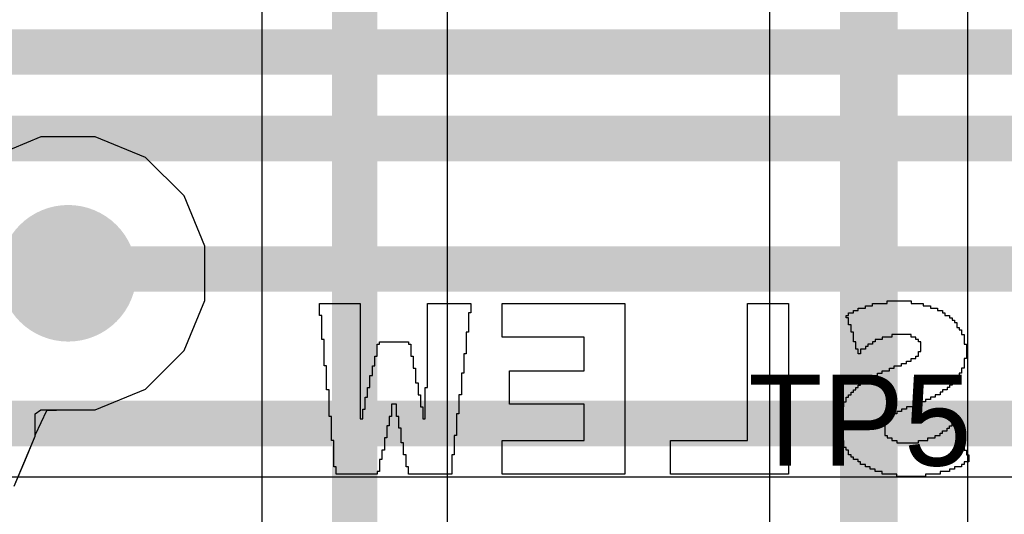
# Model space of a CAD drawing. Header units: millimetres. Extents: x -0.08 to 3.17, y -0.08 to 4.88.
# Tile 178 of 256: x 1.09 to 1.26, y 2.93 to 3.02. Entities that reach past the tile are written whole.
import ezdxf

# ---------------------------------------------------------------- set-up
doc = ezdxf.new("R2010")
doc.units = ezdxf.units.MM
doc.header["$MEASUREMENT"] = 0
for name, color, linetype in [('BottomLayer', 5, 'Continuous'), ('BottomOverlay', 54, 'Continuous'), ('Mechanical2', 216, 'Continuous'), ('MidLayer1', 16, 'Continuous'), ('MidLayer2', 76, 'Continuous'), ('MultiLayer', 9, 'Continuous'), ('TopLayer', 1, 'Continuous'), ('ViaHoleLayer', 16, 'Continuous')]:
    doc.layers.add(name, color=color, linetype=linetype)

msp = doc.modelspace()

# ---------------------------------------------------------------- linework, layer by layer
at = {"layer": 'BottomLayer'}
for p, q in [((1.13117, 3.10761), (1.13117, 2.89988)), ((1.16328, 2.90653), (1.16328, 3.10761)), ((1.093, 2.99784), (1.08432, 2.99424)), ((1.1024, 2.99784), (1.093, 2.99784)), ((1.11108, 2.99424), (1.1024, 2.99784)), ((1.11773, 2.9876), (1.11108, 2.99424)), ((1.12132, 2.97892), (1.11773, 2.9876)), ((1.12132, 2.96952), (1.12132, 2.97892)), ((1.11773, 2.96084), (1.12132, 2.96952)), ((1.11108, 2.95419), (1.11773, 2.96084)), ((1.1024, 2.9506), (1.11108, 2.95419)), ((1.09198, 2.94992), (1.093, 2.9506)), ((1.09198, 2.94607), (1.09198, 2.94992)), ((1.093, 2.9506), (1.1024, 2.9506)), ((1.08839, 2.93739), (1.09198, 2.94607))]:
    msp.add_line(p, q, dxfattribs=at)
at = {"layer": 'BottomLayer', "const_width": 0.00787}
msp.add_lwpolyline([(1.14723, 2.89988), (1.14723, 3.21003)], dxfattribs=at)
at = {"layer": 'BottomLayer', "const_width": 0.01181}
msp.add_lwpolyline([(1.0918, 2.97422, 1), (1.10361, 2.97422, 1)], format="xyb", close=True, dxfattribs=at)
at = {"layer": 'BottomOverlay'}
for p, q in [((1.14113, 2.96861), (1.14113, 2.96902)), ((1.14113, 2.96902), (1.1482, 2.96902)), ((1.14113, 2.96819), (1.14113, 2.96861)), ((1.14113, 2.96694), (1.14113, 2.96819)), ((1.1482, 2.96902), (1.1482, 2.94907)), ((1.15984, 2.95447), (1.15984, 2.96902)), ((1.15984, 2.96902), (1.16732, 2.96902)), ((1.16732, 2.96902), (1.16732, 2.96736)), ((1.17273, 2.9632), (1.17273, 2.96902)), ((1.17273, 2.96902), (1.19393, 2.96902)), ((1.19393, 2.96902), (1.19393, 2.93951)), ((1.21513, 2.94533), (1.21513, 2.96902)), ((1.21513, 2.96902), (1.2222, 2.96902)), ((1.2222, 2.96902), (1.2222, 2.95738)), ((1.23425, 2.96778), (1.23425, 2.96819)), ((1.23425, 2.96819), (1.2355, 2.96819)), ((1.2355, 2.96819), (1.2355, 2.96861)), ((1.2355, 2.96861), (1.23675, 2.96861)), ((1.23675, 2.96861), (1.23675, 2.96902)), ((1.23675, 2.96902), (1.23924, 2.96902)), ((1.23924, 2.96902), (1.23924, 2.96944)), ((1.23924, 2.96944), (1.2434, 2.96944)), ((1.2434, 2.96944), (1.2434, 2.96902)), ((1.2434, 2.96902), (1.24548, 2.96902)), ((1.24548, 2.96902), (1.24548, 2.96861)), ((1.24548, 2.96861), (1.24672, 2.96861)), ((1.24672, 2.96861), (1.24672, 2.96819)), ((1.24672, 2.96819), (1.24797, 2.96819)), ((1.24797, 2.96819), (1.24797, 2.96778)), ((1.14155, 2.96694), (1.14113, 2.96694)), ((1.14155, 2.96279), (1.14155, 2.96694)), ((1.16732, 2.96736), (1.16691, 2.96736)), ((1.16691, 2.96736), (1.16691, 2.96403)), ((1.23217, 2.96653), (1.23217, 2.96694)), ((1.23217, 2.96694), (1.23259, 2.96694)), ((1.23259, 2.96653), (1.23217, 2.96653)), ((1.23259, 2.96694), (1.23259, 2.96736)), ((1.23259, 2.96736), (1.23342, 2.96736)), ((1.23259, 2.96528), (1.23259, 2.96653)), ((1.23342, 2.96736), (1.23342, 2.96778)), ((1.23342, 2.96778), (1.23425, 2.96778)), ((1.24797, 2.96778), (1.2488, 2.96778)), ((1.2488, 2.96778), (1.2488, 2.96736)), ((1.2488, 2.96736), (1.24922, 2.96736)), ((1.24922, 2.96736), (1.24922, 2.96694)), ((1.24922, 2.96694), (1.25005, 2.96694)), ((1.25005, 2.96694), (1.25005, 2.96653)), ((1.25005, 2.96653), (1.25047, 2.96653)), ((1.25047, 2.96653), (1.25047, 2.96611)), ((1.25047, 2.96611), (1.25088, 2.96611)), ((1.25088, 2.96611), (1.25088, 2.9657)), ((1.23301, 2.96528), (1.23259, 2.96528)), ((1.23301, 2.96403), (1.23301, 2.96528)), ((1.25088, 2.9657), (1.2513, 2.9657)), ((1.2513, 2.9657), (1.2513, 2.96487)), ((1.2513, 2.96487), (1.25171, 2.96487)), ((1.25171, 2.96487), (1.25171, 2.96445)), ((1.25171, 2.96445), (1.25213, 2.96445)), ((1.25213, 2.96445), (1.25213, 2.96362)), ((1.14196, 2.96279), (1.14155, 2.96279)), ((1.14196, 2.95821), (1.14196, 2.96279)), ((1.16691, 2.96403), (1.16649, 2.96403)), ((1.16649, 2.96403), (1.16649, 2.96029)), ((1.18686, 2.9632), (1.17273, 2.9632)), ((1.18686, 2.95738), (1.18686, 2.9632)), ((1.23342, 2.96403), (1.23301, 2.96403)), ((1.23342, 2.96237), (1.23342, 2.96403)), ((1.23841, 2.96279), (1.23716, 2.96279)), ((1.23716, 2.96279), (1.23716, 2.96237)), ((1.24007, 2.9632), (1.23841, 2.9632)), ((1.23841, 2.9632), (1.23841, 2.96279)), ((1.2434, 2.96362), (1.24007, 2.96362)), ((1.24007, 2.96362), (1.24007, 2.9632)), ((1.2434, 2.9632), (1.2434, 2.96362)), ((1.24423, 2.9632), (1.2434, 2.9632)), ((1.24423, 2.96279), (1.24423, 2.9632)), ((1.24465, 2.96279), (1.24423, 2.96279)), ((1.24465, 2.96237), (1.24465, 2.96279)), ((1.25213, 2.96362), (1.25254, 2.96362)), ((1.25254, 2.96362), (1.25254, 2.96196)), ((1.15111, 2.95988), (1.15111, 2.96196)), ((1.15111, 2.96196), (1.15153, 2.96196)), ((1.15153, 2.96196), (1.15153, 2.96237)), ((1.15153, 2.96237), (1.15651, 2.96237)), ((1.15651, 2.96237), (1.15651, 2.96196)), ((1.15651, 2.96196), (1.15693, 2.96196)), ((1.15693, 2.96196), (1.15693, 2.95988)), ((1.23384, 2.96237), (1.23342, 2.96237)), ((1.23384, 2.96112), (1.23384, 2.96237)), ((1.23425, 2.96112), (1.23384, 2.96112)), ((1.23425, 2.96029), (1.23425, 2.96112)), ((1.2355, 2.96112), (1.23467, 2.96112)), ((1.23467, 2.96112), (1.23467, 2.96029)), ((1.23592, 2.96154), (1.2355, 2.96154)), ((1.2355, 2.96154), (1.2355, 2.96112)), ((1.23675, 2.96196), (1.23592, 2.96196)), ((1.23592, 2.96196), (1.23592, 2.96154)), ((1.23716, 2.96237), (1.23675, 2.96237)), ((1.23675, 2.96237), (1.23675, 2.96196)), ((1.24506, 2.96237), (1.24465, 2.96237)), ((1.24506, 2.96071), (1.24506, 2.96237)), ((1.25254, 2.96196), (1.25296, 2.96196)), ((1.25296, 2.96196), (1.25296, 2.95946)), ((1.15069, 2.95821), (1.15069, 2.95988)), ((1.15069, 2.95988), (1.15111, 2.95988)), ((1.15693, 2.95988), (1.15735, 2.95988)), ((1.15735, 2.95988), (1.15735, 2.9578)), ((1.16649, 2.96029), (1.16608, 2.96029)), ((1.16608, 2.96029), (1.16608, 2.95697)), ((1.23467, 2.96029), (1.23425, 2.96029)), ((1.2434, 2.95905), (1.2434, 2.95946)), ((1.2434, 2.95946), (1.24423, 2.95946)), ((1.24423, 2.95946), (1.24423, 2.95988)), ((1.24423, 2.95988), (1.24465, 2.95988)), ((1.24465, 2.95988), (1.24465, 2.96071)), ((1.24465, 2.96071), (1.24506, 2.96071)), ((1.25296, 2.95946), (1.25254, 2.95946)), ((1.25254, 2.95946), (1.25254, 2.9578)), ((1.14238, 2.95821), (1.14196, 2.95821)), ((1.14238, 2.95406), (1.14238, 2.95821)), ((1.15028, 2.95655), (1.15028, 2.95821)), ((1.15028, 2.95821), (1.15069, 2.95821)), ((1.15735, 2.9578), (1.15776, 2.9578)), ((1.15776, 2.9578), (1.15776, 2.9553)), ((1.23966, 2.95738), (1.23966, 2.9578)), ((1.23966, 2.9578), (1.24049, 2.9578)), ((1.24049, 2.9578), (1.24049, 2.95821)), ((1.24049, 2.95821), (1.24174, 2.95821)), ((1.24174, 2.95821), (1.24174, 2.95863)), ((1.24174, 2.95863), (1.24257, 2.95863)), ((1.24257, 2.95863), (1.24257, 2.95905)), ((1.24257, 2.95905), (1.2434, 2.95905)), ((1.25254, 2.9578), (1.25213, 2.9578)), ((1.25213, 2.9578), (1.25213, 2.95697)), ((1.14986, 2.95447), (1.14986, 2.95655)), ((1.14986, 2.95655), (1.15028, 2.95655)), ((1.16608, 2.95697), (1.16566, 2.95697)), ((1.16566, 2.95697), (1.16566, 2.95323)), ((1.17397, 2.95156), (1.17397, 2.95738)), ((1.17397, 2.95738), (1.18686, 2.95738)), ((1.2222, 2.95738), (1.2222, 2.95697)), ((1.2222, 2.95697), (1.2222, 2.93951)), ((1.23592, 2.95572), (1.23592, 2.95614)), ((1.23592, 2.95614), (1.23675, 2.95614)), ((1.23675, 2.95614), (1.23675, 2.95655)), ((1.23675, 2.95655), (1.23758, 2.95655)), ((1.23758, 2.95655), (1.23758, 2.95697)), ((1.23758, 2.95697), (1.23841, 2.95697)), ((1.23841, 2.95697), (1.23841, 2.95738)), ((1.23841, 2.95738), (1.23966, 2.95738)), ((1.25171, 2.95614), (1.2513, 2.95614)), ((1.2513, 2.95614), (1.2513, 2.95572)), ((1.25213, 2.95697), (1.25171, 2.95697)), ((1.25171, 2.95697), (1.25171, 2.95614)), ((1.14945, 2.95281), (1.14945, 2.95447)), ((1.14945, 2.95447), (1.14986, 2.95447)), ((1.15776, 2.9553), (1.15818, 2.9553)), ((1.15818, 2.9553), (1.15818, 2.95323)), ((1.15942, 2.94907), (1.15942, 2.95447)), ((1.15942, 2.95447), (1.15984, 2.95447)), ((1.23384, 2.95406), (1.23384, 2.95447)), ((1.23384, 2.95447), (1.23425, 2.95447)), ((1.23425, 2.95447), (1.23425, 2.95489)), ((1.23425, 2.95489), (1.23467, 2.95489)), ((1.23467, 2.95489), (1.23467, 2.9553)), ((1.23467, 2.9553), (1.23508, 2.9553)), ((1.23508, 2.9553), (1.23508, 2.95572)), ((1.23508, 2.95572), (1.23592, 2.95572)), ((1.25005, 2.95447), (1.24963, 2.95447)), ((1.24963, 2.95447), (1.24963, 2.95406)), ((1.25047, 2.95489), (1.25005, 2.95489)), ((1.25005, 2.95489), (1.25005, 2.95447)), ((1.25088, 2.9553), (1.25047, 2.9553)), ((1.25047, 2.9553), (1.25047, 2.95489)), ((1.2513, 2.95572), (1.25088, 2.95572)), ((1.25088, 2.95572), (1.25088, 2.9553)), ((1.1428, 2.95406), (1.14238, 2.95406)), ((1.1428, 2.94948), (1.1428, 2.95406)), ((1.14903, 2.95073), (1.14903, 2.95281)), ((1.14903, 2.95281), (1.14945, 2.95281)), ((1.15818, 2.95323), (1.15859, 2.95323)), ((1.15859, 2.95323), (1.15859, 2.95115)), ((1.16566, 2.95323), (1.16524, 2.95323)), ((1.16524, 2.95323), (1.16524, 2.9499)), ((1.23217, 2.95198), (1.23217, 2.95281)), ((1.23217, 2.95281), (1.23259, 2.95281)), ((1.23259, 2.95281), (1.23259, 2.95323)), ((1.23259, 2.95323), (1.23301, 2.95323)), ((1.23301, 2.95323), (1.23301, 2.95364)), ((1.23301, 2.95364), (1.23342, 2.95364)), ((1.23342, 2.95364), (1.23342, 2.95406)), ((1.23342, 2.95406), (1.23384, 2.95406)), ((1.24756, 2.95281), (1.24672, 2.95281)), ((1.24672, 2.95281), (1.24672, 2.95239)), ((1.24839, 2.95323), (1.24756, 2.95323)), ((1.24756, 2.95323), (1.24756, 2.95281)), ((1.2488, 2.95364), (1.24839, 2.95364)), ((1.24839, 2.95364), (1.24839, 2.95323)), ((1.24963, 2.95406), (1.2488, 2.95406)), ((1.2488, 2.95406), (1.2488, 2.95364)), ((1.15444, 2.95156), (1.1536, 2.95156)), ((1.1536, 2.95156), (1.1536, 2.94948)), ((1.15444, 2.94948), (1.15444, 2.95156)), ((1.15859, 2.95115), (1.15901, 2.95115)), ((1.15901, 2.95115), (1.15901, 2.94907)), ((1.18686, 2.95156), (1.17397, 2.95156)), ((1.18686, 2.94741), (1.18686, 2.95156)), ((1.23134, 2.94948), (1.23134, 2.95115)), ((1.23134, 2.95115), (1.23176, 2.95115)), ((1.23176, 2.95115), (1.23176, 2.95198)), ((1.23176, 2.95198), (1.23217, 2.95198)), ((1.24381, 2.95115), (1.24257, 2.95115)), ((1.24257, 2.95115), (1.24257, 2.95073)), ((1.24465, 2.95156), (1.24381, 2.95156)), ((1.24381, 2.95156), (1.24381, 2.95115)), ((1.24589, 2.95198), (1.24465, 2.95198)), ((1.24465, 2.95198), (1.24465, 2.95156)), ((1.24672, 2.95239), (1.24589, 2.95239)), ((1.24589, 2.95239), (1.24589, 2.95198)), ((1.14321, 2.94948), (1.1428, 2.94948)), ((1.14321, 2.94533), (1.14321, 2.94948)), ((1.14862, 2.94907), (1.14862, 2.95073)), ((1.14862, 2.95073), (1.14903, 2.95073)), ((1.1536, 2.94948), (1.15319, 2.94948)), ((1.15319, 2.94948), (1.15319, 2.94782)), ((1.15485, 2.94948), (1.15444, 2.94948)), ((1.15485, 2.94741), (1.15485, 2.94948)), ((1.16524, 2.9499), (1.16483, 2.9499)), ((1.16483, 2.9499), (1.16483, 2.94616)), ((1.23093, 2.94657), (1.23093, 2.94948)), ((1.23093, 2.94948), (1.23134, 2.94948)), ((1.24007, 2.94948), (1.23966, 2.94948)), ((1.23966, 2.94948), (1.23966, 2.94907)), ((1.2409, 2.9499), (1.24007, 2.9499)), ((1.24007, 2.9499), (1.24007, 2.94948)), ((1.24174, 2.95032), (1.2409, 2.95032)), ((1.2409, 2.95032), (1.2409, 2.9499)), ((1.24257, 2.95073), (1.24174, 2.95073)), ((1.24174, 2.95073), (1.24174, 2.95032)), ((1.1482, 2.94907), (1.14862, 2.94907)), ((1.15319, 2.94782), (1.15277, 2.94782)), ((1.15277, 2.94782), (1.15277, 2.94574)), ((1.15527, 2.94741), (1.15485, 2.94741)), ((1.15527, 2.94491), (1.15527, 2.94741)), ((1.15901, 2.94907), (1.15942, 2.94907)), ((1.18686, 2.94699), (1.18686, 2.94741)), ((1.23924, 2.94824), (1.23883, 2.94824)), ((1.23883, 2.94824), (1.23883, 2.94616)), ((1.23966, 2.94907), (1.23924, 2.94907)), ((1.23924, 2.94907), (1.23924, 2.94824)), ((1.24963, 2.94699), (1.24963, 2.94741)), ((1.24963, 2.94741), (1.25005, 2.94741)), ((1.25005, 2.94741), (1.25005, 2.94782)), ((1.25005, 2.94782), (1.25047, 2.94782)), ((1.25047, 2.94782), (1.25047, 2.94824)), ((1.25047, 2.94824), (1.2513, 2.94824)), ((1.2513, 2.94824), (1.2513, 2.94741)), ((1.2513, 2.94741), (1.25171, 2.94741)), ((1.25171, 2.94741), (1.25171, 2.94616)), ((1.15277, 2.94574), (1.15236, 2.94574)), ((1.15236, 2.94574), (1.15236, 2.94366)), ((1.16483, 2.94616), (1.16441, 2.94616)), ((1.16441, 2.94616), (1.16441, 2.94283)), ((1.18686, 2.94533), (1.18686, 2.94699)), ((1.23134, 2.94657), (1.23093, 2.94657)), ((1.23134, 2.94533), (1.23134, 2.94657)), ((1.23883, 2.94616), (1.23924, 2.94616)), ((1.23924, 2.94616), (1.23924, 2.94574)), ((1.23924, 2.94574), (1.24007, 2.94574)), ((1.24007, 2.94574), (1.24007, 2.94533)), ((1.24631, 2.94533), (1.24631, 2.94574)), ((1.24631, 2.94574), (1.24756, 2.94574)), ((1.24756, 2.94574), (1.24756, 2.94616)), ((1.24756, 2.94616), (1.24839, 2.94616)), ((1.24839, 2.94616), (1.24839, 2.94657)), ((1.24839, 2.94657), (1.2488, 2.94657)), ((1.2488, 2.94657), (1.2488, 2.94699)), ((1.2488, 2.94699), (1.24963, 2.94699)), ((1.25171, 2.94616), (1.25213, 2.94616)), ((1.25213, 2.94616), (1.25213, 2.94491)), ((1.14363, 2.94533), (1.14321, 2.94533)), ((1.14363, 2.94075), (1.14363, 2.94533)), ((1.15568, 2.94491), (1.15527, 2.94491)), ((1.15568, 2.94283), (1.15568, 2.94491)), ((1.17273, 2.93951), (1.17273, 2.94533)), ((1.17273, 2.94533), (1.18686, 2.94533)), ((1.20183, 2.93951), (1.20183, 2.94533)), ((1.20183, 2.94533), (1.21513, 2.94533)), ((1.23176, 2.94533), (1.23134, 2.94533)), ((1.23176, 2.94408), (1.23176, 2.94533)), ((1.23217, 2.94408), (1.23176, 2.94408)), ((1.23217, 2.94366), (1.23217, 2.94408)), ((1.24007, 2.94533), (1.2409, 2.94533)), ((1.2409, 2.94533), (1.2409, 2.94491)), ((1.2409, 2.94491), (1.24465, 2.94491)), ((1.24465, 2.94491), (1.24465, 2.94533)), ((1.24465, 2.94533), (1.24631, 2.94533)), ((1.25213, 2.94491), (1.25254, 2.94491)), ((1.25254, 2.94491), (1.25254, 2.94366)), ((1.15236, 2.94366), (1.15194, 2.94366)), ((1.15194, 2.94366), (1.15194, 2.942)), ((1.1561, 2.94283), (1.15568, 2.94283)), ((1.1561, 2.94075), (1.1561, 2.94283)), ((1.16441, 2.94283), (1.164, 2.94283)), ((1.164, 2.94283), (1.164, 2.93951)), ((1.23259, 2.94366), (1.23217, 2.94366)), ((1.23259, 2.94283), (1.23259, 2.94366)), ((1.23301, 2.94283), (1.23259, 2.94283)), ((1.23301, 2.94242), (1.23301, 2.94283)), ((1.23342, 2.94242), (1.23301, 2.94242)), ((1.23342, 2.942), (1.23342, 2.94242)), ((1.25254, 2.94366), (1.25296, 2.94366)), ((1.25296, 2.94366), (1.25296, 2.94283)), ((1.25296, 2.94283), (1.25338, 2.94283)), ((1.25338, 2.94283), (1.25338, 2.94159)), ((1.14404, 2.94075), (1.14363, 2.94075)), ((1.14404, 2.93951), (1.14404, 2.94075)), ((1.15194, 2.942), (1.15153, 2.942)), ((1.15153, 2.942), (1.15153, 2.93992)), ((1.15651, 2.94075), (1.1561, 2.94075)), ((1.15651, 2.93951), (1.15651, 2.94075)), ((1.23425, 2.942), (1.23342, 2.942)), ((1.23425, 2.94159), (1.23425, 2.942)), ((1.23467, 2.94159), (1.23425, 2.94159)), ((1.23467, 2.94117), (1.23467, 2.94159)), ((1.2355, 2.94117), (1.23467, 2.94117)), ((1.2355, 2.94075), (1.2355, 2.94117)), ((1.23633, 2.94075), (1.2355, 2.94075)), ((1.23633, 2.94034), (1.23633, 2.94075)), ((1.25213, 2.94075), (1.25088, 2.94075)), ((1.25088, 2.94075), (1.25088, 2.94034)), ((1.25254, 2.94117), (1.25213, 2.94117)), ((1.25213, 2.94117), (1.25213, 2.94075)), ((1.25338, 2.94159), (1.25254, 2.94159)), ((1.25254, 2.94159), (1.25254, 2.94117)), ((1.15111, 2.93951), (1.14404, 2.93951)), ((1.15153, 2.93992), (1.15111, 2.93992)), ((1.15111, 2.93992), (1.15111, 2.93951)), ((1.164, 2.93951), (1.15651, 2.93951)), ((1.19393, 2.93951), (1.17273, 2.93951)), ((1.2222, 2.93951), (1.20183, 2.93951)), ((1.23716, 2.94034), (1.23633, 2.94034)), ((1.23716, 2.93992), (1.23716, 2.94034)), ((1.23841, 2.93992), (1.23716, 2.93992)), ((1.23841, 2.93951), (1.23841, 2.93992)), ((1.2409, 2.93951), (1.23841, 2.93951)), ((1.2409, 2.93909), (1.2409, 2.93951)), ((1.24589, 2.93909), (1.2409, 2.93909)), ((1.24839, 2.93951), (1.24589, 2.93951)), ((1.24589, 2.93951), (1.24589, 2.93909)), ((1.25005, 2.93992), (1.24839, 2.93992)), ((1.24839, 2.93992), (1.24839, 2.93951)), ((1.25088, 2.94034), (1.25005, 2.94034)), ((1.25005, 2.94034), (1.25005, 2.93992))]:
    msp.add_line(p, q, dxfattribs=at)
at = {"layer": 'MidLayer1'}
for p, q in [((1.093, 2.99784), (1.08432, 2.99424)), ((1.1024, 2.99784), (1.093, 2.99784)), ((1.11108, 2.99424), (1.1024, 2.99784)), ((1.11773, 2.9876), (1.11108, 2.99424)), ((1.12132, 2.97892), (1.11773, 2.9876)), ((1.12132, 2.96952), (1.12132, 2.97892)), ((1.11773, 2.96084), (1.12132, 2.96952)), ((1.11108, 2.95419), (1.11773, 2.96084)), ((1.1024, 2.9506), (1.11108, 2.95419)), ((1.09204, 2.94637), (1.094, 2.95047)), ((1.094, 2.95047), (1.09743, 2.9506)), ((1.09743, 2.9506), (1.1024, 2.9506)), ((1.09019, 2.94175), (1.09198, 2.94607)), ((1.09198, 2.94607), (1.09204, 2.94637)), ((1.08839, 2.93739), (1.09019, 2.94175))]:
    msp.add_line(p, q, dxfattribs=at)
at = {"layer": 'MidLayer1', "const_width": 0.01181}
msp.add_lwpolyline([(1.0918, 2.97422, 1), (1.10361, 2.97422, 1)], format="xyb", close=True, dxfattribs=at)
at = {"layer": 'MidLayer2'}
msp.add_line((1.08055, 2.93901), (1.36821, 2.93901), dxfattribs=at)
at = {"layer": 'MidLayer2', "const_width": 0.00787}
for points in [[(0.89403, 3.01247), (1.66109, 3.01247)], [(0.89857, 2.99752), (1.74611, 2.99752)], [(1.0977, 2.97422), (1.09845, 2.97497)], [(1.09845, 2.97497), (1.38955, 2.97497)], [(1.07089, 2.94824), (1.38161, 2.94824)]]:
    msp.add_lwpolyline(points, dxfattribs=at)
at = {"layer": 'MidLayer2'}
for points, const_width in [([(1.0918, 2.97422, 1), (1.10361, 2.97422, 1)], 0.01181), ([(1.09573, 2.97422, 1), (1.09967, 2.97422, 1)], 0.00394), ([(1.09649, 2.97497, 1), (1.10042, 2.97497, 1)], 0.00394), ([(1.09649, 2.97497, 1), (1.10042, 2.97497, 1)], 0.00394)]:
    msp.add_lwpolyline(points, format="xyb", close=True, dxfattribs=dict(at, const_width=const_width))
at = {"layer": 'MultiLayer', "const_width": 0.01181}
msp.add_lwpolyline([(1.0918, 2.97422, 1), (1.10361, 2.97422, 1)], format="xyb", close=True, dxfattribs=at)
at = {"layer": 'TopLayer'}
for p, q in [((1.21894, 3.11113), (1.21894, 2.85039)), ((1.25322, 2.85749), (1.25322, 3.10744)), ((1.093, 2.99784), (1.08432, 2.99424)), ((1.1024, 2.99784), (1.093, 2.99784)), ((1.11108, 2.99424), (1.1024, 2.99784)), ((1.11773, 2.9876), (1.11108, 2.99424)), ((1.12132, 2.97892), (1.11773, 2.9876)), ((1.12132, 2.96952), (1.12132, 2.97892)), ((1.11773, 2.96084), (1.12132, 2.96952)), ((1.11108, 2.95419), (1.11773, 2.96084)), ((1.1024, 2.9506), (1.11108, 2.95419)), ((1.09198, 2.94992), (1.093, 2.9506)), ((1.09198, 2.94607), (1.09198, 2.94992)), ((1.093, 2.9506), (1.1024, 2.9506)), ((1.08839, 2.93739), (1.09198, 2.94607))]:
    msp.add_line(p, q, dxfattribs=at)
for points, const_width in [([(1.23608, 2.85039), (1.23608, 3.13779)], 0.01), ([(1.02361, 2.97441), (1.09751, 2.97441)], 0.00787), ([(1.09751, 2.97441), (1.0977, 2.97422)], 0.00787)]:
    msp.add_lwpolyline(points, dxfattribs=dict(at, const_width=const_width))
for points, const_width in [([(1.0918, 2.97422, 1), (1.10361, 2.97422, 1)], 0.01181), ([(1.09554, 2.97441, 1), (1.09948, 2.97441, 1)], 0.00394), ([(1.09554, 2.97441, 1), (1.09948, 2.97441, 1)], 0.00394), ([(1.09573, 2.97422, 1), (1.09967, 2.97422, 1)], 0.00394)]:
    msp.add_lwpolyline(points, format="xyb", close=True, dxfattribs=dict(at, const_width=const_width))
at = {"layer": 'ViaHoleLayer', "const_width": 0.00591}
msp.add_lwpolyline([(1.09475, 2.97422, 1), (1.10065, 2.97422, 1)], format="xyb", close=True, dxfattribs=at)

# ---------------------------------------------------------------- texts
at = {"layer": 'Mechanical2'}
msp.add_text('TP5', height=0.015748, dxfattribs=at).set_placement((1.21523, 2.94095))

doc.saveas('drawing.dxf')
